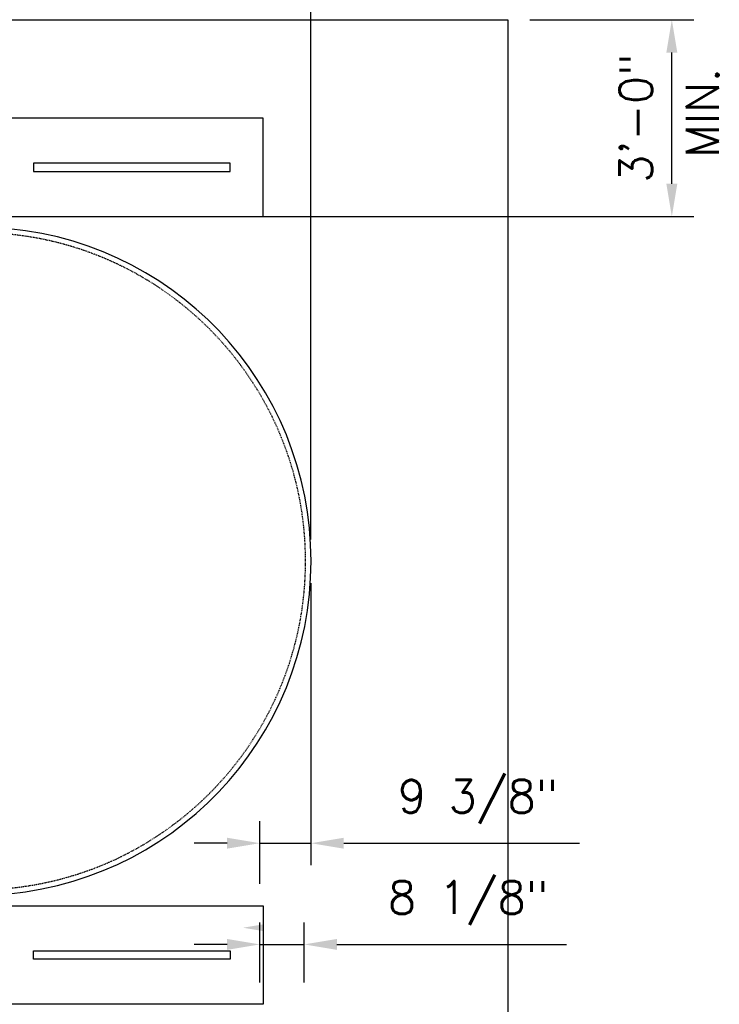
# Model space of a CAD drawing. Extents: x 1081 to 2220, y 0 to 2796.
# Tile 158 of 161: x 1822 to 1950, y 1398 to 1578. Entities that reach past the tile are written whole.
import ezdxf

# ---------------------------------------------------------------- set-up
doc = ezdxf.new("R2010")
doc.units = 0
doc.header["$MEASUREMENT"] = 0
doc.header["$PDSIZE"] = 1
doc.linetypes.add('HIDDEN3', pattern=[0.1875, 0.125, -0.0625])
doc.layers.get('DEFPOINTS').update_dxf_attribs({"linetype": 'CONTINUOUS'})
for name, color, linetype in [('DIM', 3, 'CONTINUOUS'), ('TANK-ANCHOR', 4, 'CONTINUOUS'), ('TANK-SLAB', 6, 'CONTINUOUS'), ('TANK-SLOPE', 3, 'CONTINUOUS'), ('TANK-UST', 5, 'CONTINUOUS')]:
    doc.layers.add(name, color=color, linetype=linetype)
doc.styles.add('SIMPLEX', font='simplex')
doc.styles.add('TANK-SLAB$0$SIMPLEX', font='simplex')
doc.dimstyles.new('DIM64', dxfattribs={"dimscale": 64, "dimtxt": 0.09375, "dimasz": 0.09375, "dimexe": 0.0625, "dimexo": 0.0625, "dimgap": 0.046875, "dimtad": 1, "dimdec": 4, "dimzin": 3, "dimdsep": 46, "dimlunit": 4, "dimtxsty": 'SIMPLEX', "dimcen": 0, "dimclrd": 256, "dimclre": 256, "dimclrt": 256, "dimadec": 0, "dimazin": 0, "dimtfac": 1, "dimtdec": 4, "dimtmove": 0, "dimatfit": 3, "dimfxl": 1, "dimfrac": 2, "dimtolj": 1, "dimtzin": 0, "dimarcsym": 0})

# ---------------------------------------------------------------- blocks, each defined once
blk = doc.blocks.new('*D29')
at = {"layer": 'DEFPOINTS', "color": 0, "transparency": 16777216}
for p in [(1389.62, 1626.52), (1389.62, 1578.02), (1911.12, 1578.02)]:
    blk.add_point(p, dxfattribs=at)
at = {"layer": 'DIM', "lineweight": -2, "transparency": 16777216}
for p, q in [((1389.62, 1582.02), (1389.62, 1630.52)), ((1911.12, 1582.02), (1911.12, 1630.52)), ((1905.12, 1626.52), (1395.62, 1626.52))]:
    blk.add_line(p, q, dxfattribs=at)
at = {"layer": 'DIM', "transparency": 16777216}
for points in [[(1395.62, 1627.52), (1395.62, 1625.52), (1389.62, 1626.52)], [(1905.12, 1627.52), (1905.12, 1625.52), (1911.12, 1626.52)]]:
    blk.add_solid(points, dxfattribs=at)
at = {"layer": 'DIM', "transparency": 16777216, "insert": (1650.37, 1634.09), "char_height": 6, "attachment_point": 5, "style": 'SIMPLEX'}
blk.add_mtext('\\A1;43\'-5 1/2" (F.V. TANK SLAB)', dxfattribs=at)
blk = doc.blocks.new('*D34')
at = {"layer": 'DEFPOINTS', "color": 0, "transparency": 16777216}
for p in [(1911.12, 1608.02), (1911.12, 1578.02), (1875.12, 1479.02)]:
    blk.add_point(p, dxfattribs=at)
at = {"layer": 'DIM', "lineweight": -2, "transparency": 16777216}
for p, q in [((1875.12, 1483.02), (1875.12, 1612.02)), ((1911.12, 1582.02), (1911.12, 1612.02)), ((1881.12, 1608.02), (1905.12, 1608.02))]:
    blk.add_line(p, q, dxfattribs=at)
at = {"layer": 'DIM', "transparency": 16777216}
for points in [[(1881.12, 1609.02), (1881.12, 1607.02), (1875.12, 1608.02)], [(1905.12, 1609.02), (1905.12, 1607.02), (1911.12, 1608.02)]]:
    blk.add_solid(points, dxfattribs=at)
at = {"layer": 'DIM', "transparency": 16777216, "insert": (1893.12, 1614.59), "char_height": 6, "attachment_point": 5, "style": 'SIMPLEX'}
blk.add_mtext('\\A1;3\'-0"', dxfattribs=at)
blk = doc.blocks.new('*D35')
at = {"layer": 'DEFPOINTS', "color": 0, "transparency": 16777216}
for p in [(1911.12, 1578.02), (1941.12, 1578.02), (1811.37, 1542.02)]:
    blk.add_point(p, dxfattribs=at)
at = {"layer": 'DIM', "lineweight": -2, "transparency": 16777216}
for p, q in [((1915.12, 1578.02), (1945.12, 1578.02)), ((1941.12, 1548.02), (1941.12, 1572.02)), ((1815.37, 1542.02), (1945.12, 1542.02))]:
    blk.add_line(p, q, dxfattribs=at)
at = {"layer": 'DIM', "transparency": 16777216}
for points in [[(1940.12, 1572.02), (1942.12, 1572.02), (1941.12, 1578.02)], [(1940.12, 1548.02), (1942.12, 1548.02), (1941.12, 1542.02)]]:
    blk.add_solid(points, dxfattribs=at)
at = {"layer": 'DIM', "transparency": 16777216, "insert": (1934.55, 1560.02), "char_height": 6, "attachment_point": 5, "rotation": 90, "style": 'SIMPLEX'}
blk.add_mtext('\\A1;3\'-0"', dxfattribs=at)
blk = doc.blocks.new('*D41')
at = {"layer": 'DEFPOINTS', "color": 0, "transparency": 16777216}
for p in [(1875.12, 1479.02), (1865.77, 1427.47), (1865.77, 1416.02)]:
    blk.add_point(p, dxfattribs=at)
at = {"layer": 'DIM', "lineweight": -2, "transparency": 16777216}
for p, q in [((1875.12, 1475.02), (1875.12, 1423.47)), ((1865.77, 1420.02), (1865.77, 1431.47)), ((1859.77, 1427.47), (1853.77, 1427.47)), ((1865.77, 1427.47), (1875.12, 1427.47)), ((1881.12, 1427.47), (1924.26, 1427.47))]:
    blk.add_line(p, q, dxfattribs=at)
at = {"layer": 'DIM', "transparency": 16777216}
for points in [[(1859.77, 1428.47), (1859.77, 1426.47), (1865.77, 1427.47)], [(1881.12, 1428.47), (1881.12, 1426.47), (1875.12, 1427.47)]]:
    blk.add_solid(points, dxfattribs=at)
at = {"layer": 'DIM', "transparency": 16777216, "insert": (1905.69, 1435.05), "char_height": 6, "attachment_point": 5, "style": 'SIMPLEX'}
blk.add_mtext('\\A1;9 3/8"', dxfattribs=at)
blk = doc.blocks.new('*D44')
at = {"layer": 'DEFPOINTS', "color": 0, "transparency": 16777216}
for p in [(1873.87, 1408.97), (1865.77, 1398.02), (1873.87, 1398.02)]:
    blk.add_point(p, dxfattribs=at)
at = {"layer": 'DIM', "lineweight": -2, "transparency": 16777216}
for p, q in [((1865.77, 1402.02), (1865.77, 1412.97)), ((1873.87, 1402.02), (1873.87, 1412.97)), ((1859.77, 1408.97), (1853.77, 1408.97)), ((1865.77, 1408.97), (1873.87, 1408.97)), ((1879.87, 1408.97), (1921.87, 1408.97))]:
    blk.add_line(p, q, dxfattribs=at)
at = {"layer": 'DIM', "transparency": 16777216}
for points in [[(1859.77, 1409.97), (1859.77, 1407.97), (1865.77, 1408.97)], [(1879.87, 1409.97), (1879.87, 1407.97), (1873.87, 1408.97)]]:
    blk.add_solid(points, dxfattribs=at)
at = {"layer": 'DIM', "transparency": 16777216, "insert": (1903.87, 1416.55), "char_height": 6, "attachment_point": 5, "style": 'SIMPLEX'}
blk.add_mtext('\\A1;8 1/8"', dxfattribs=at)

msp = doc.modelspace()

# ---------------------------------------------------------------- linework, layer by layer
at = {"layer": 'TANK-ANCHOR'}
for points in [[(1650.37181, 1560.01916), (1650.37181, 1542.01916), (1866.37181, 1542.01916), (1866.37181, 1560.01916)], [(1650.37181, 1398.01916), (1650.37181, 1416.01916), (1866.37181, 1416.01916), (1866.37181, 1398.01916)]]:
    msp.add_lwpolyline(points, close=True, dxfattribs=at)
at = {"layer": 'TANK-ANCHOR', "color": 7}
for points in [[(1824.37181, 1551.76916), (1824.37181, 1550.26916), (1860.37181, 1550.26916), (1860.37181, 1551.76916)], [(1824.37181, 1406.26916), (1824.37181, 1407.76916), (1860.37181, 1407.76916), (1860.37181, 1406.26916)]]:
    msp.add_lwpolyline(points, close=True, dxfattribs=at)
at = {"layer": 'TANK-SLAB'}
msp.add_lwpolyline([(1389.62181, 1218.01839), (1389.62181, 1578.01839), (1911.12181, 1578.01839), (1911.12181, 1218.01839)], close=True, dxfattribs=at)
at = {"layer": 'TANK-SLOPE'}
msp.add_solid([(1866.43431, 1411.39416), (1862.68431, 1412.01916), (1866.43431, 1412.64416)], dxfattribs=at)
at = {"layer": 'TANK-UST', "color": 2, "linetype": 'HIDDEN3'}
msp.add_lwpolyline([(1488.38499, 1539.01916), (1483.87244, 1539.01916, 0.9539575), (1483.87244, 1419.01916), (1488.38499, 1419.01916), (1587.40434, 1419.01916), (1812.40434, 1419.01916), (1816.89754, 1419.01916, 0.9539575), (1816.89754, 1539.01916), (1812.40434, 1539.01916), (1587.40434, 1539.01916)], format="xyb", close=True, dxfattribs=at)
at = {"layer": 'TANK-UST'}
msp.add_lwpolyline([(1816.92101, 1418.01916, 0.9543276), (1816.92101, 1540.01916)], format="xyb", dxfattribs=at)

# ---------------------------------------------------------------- texts
at = {"layer": 'DIM', "style": 'TANK-SLAB$0$SIMPLEX'}
msp.add_text('MIN.', height=6, rotation=90, dxfattribs=at).set_placement((1949.69765, 1552.74439))

# ---------------------------------------------------------------- dimensions: what is measured, and where the dimension line sits
at = {"layer": 'DIM'}
for base, p1, p2, angle, text, picture, middle in [((1389.62181, 1626.51839), (1911.12181, 1578.01839), (1389.62181, 1578.01839), 180, '<> (F.V. TANK SLAB)', '*D29', (1650.37181, 1634.08982)), ((1941.12181, 1578.01839), (1811.37181, 1542.01839), (1911.11564, 1578.01839), 90, '3\'-0"', '*D35', (1934.55039, 1560.01839))]:
    dim = msp.add_linear_dim(base=base, p1=p1, p2=p2, angle=angle, text=text, dimstyle='DIM64', dxfattribs=at)
    dim.commit()
    dim.dimension.update_dxf_attribs({"geometry": picture, "text_midpoint": middle})
for base, p1, p2, angle, picture, middle in [((1911.11564, 1608.01839), (1875.12181, 1479.01839), (1911.11564, 1578.01839), 0, '*D34', (1893.11873, 1614.58982)), ((1873.87181, 1408.97364), (1865.76597, 1398.01993), (1873.87181, 1398.01839), 180, '*D44', (1903.87181, 1416.54507))]:
    dim = msp.add_linear_dim(base=base, p1=p1, p2=p2, angle=angle, dimstyle='DIM64', dxfattribs=at)
    dim.commit()
    dim.dimension.update_dxf_attribs({"geometry": picture, "text_midpoint": middle})
dim = msp.add_linear_dim(base=(1865.76597, 1427.47364), p1=(1875.12181, 1479.01839), p2=(1865.76597, 1416.01993), angle=180, dimstyle='DIM64', dxfattribs=at)
dim.commit()
dim.dimension.update_dxf_attribs({"geometry": '*D41', "text_midpoint": (1905.69324, 1427.47364), "dimtype": 160})

doc.saveas('drawing.dxf')
